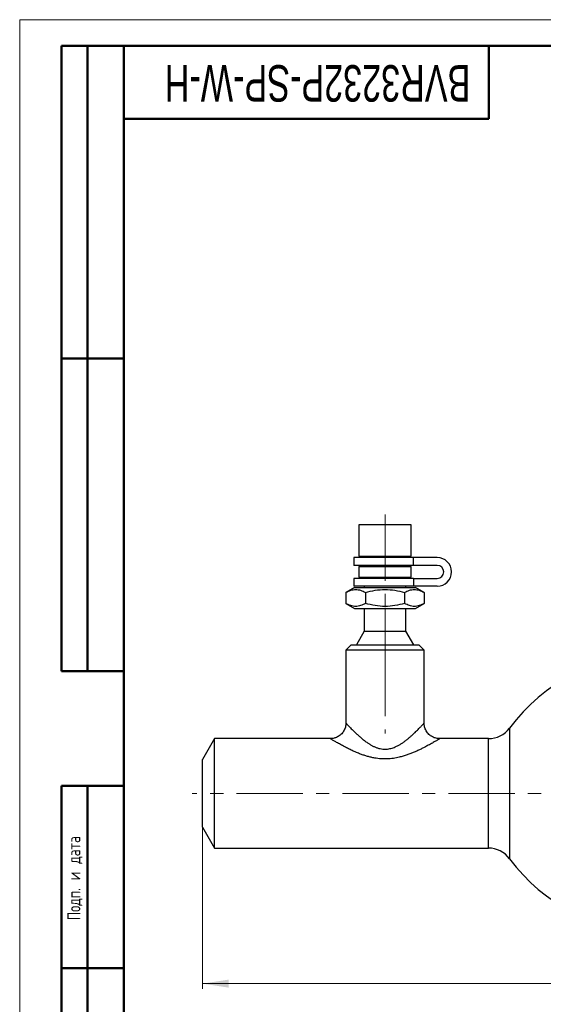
# Model space of a CAD drawing. Header units: millimetres. Extents: x 0 to 420, y 0 to 297.
# Tile 2 of 18: x 0 to 100, y 108 to 297. Entities that reach past the tile are written whole.
import ezdxf

# ---------------------------------------------------------------- set-up
doc = ezdxf.new("R2010")
doc.units = ezdxf.units.MM
doc.linetypes.add('CENTERX2', pattern=[20.32, 12.7, -2.54, 2.54, -2.54])
doc.layers.add('ОСНОВНОЙ', color=7, linetype='Continuous', lineweight=25)
doc.styles.add('SLDTEXTSTYLE0', font='TXT', dxfattribs={"width": 0.7, "bigfont": 'bigfont'})
doc.styles.add('SLDTEXTSTYLE1', font='TXT', dxfattribs={"width": 0.7})
doc.dimstyles.new('SLDDIMSTYLE0', dxfattribs={"dimtxt": 5, "dimasz": 3.5, "dimexe": 0, "dimexo": 0.0625, "dimgap": 1.25, "dimtad": 2, "dimrnd": 1e-09, "dimzin": 12, "dimdsep": 46, "dimtxsty": 'SLDTEXTSTYLE1', "dimsah": 1, "dimcen": 0.09, "dimadec": 0, "dimazin": 3, "dimtol": 1, "dimtp": 3, "dimtm": 3, "dimtfac": 1, "dimtdec": 3, "dimtofl": 0, "dimtmove": 0, "dimatfit": 3, "dimfxl": 1, "dimfrac": 2, "dimtolj": 1, "dimarcsym": 0})

# ---------------------------------------------------------------- blocks, each defined once
blk = doc.blocks.new('_D')
at = {"color": 7, "linetype": 'Continuous', "lineweight": 0}
for p, q in [((35.08, 142.04), (35.08, 111.05)), ((265.08, 142.04), (265.08, 111.05)), ((35.08, 112.05), (265.08, 112.05))]:
    blk.add_line(p, q, dxfattribs=at)
at = {"color": 7, "linetype": 'Continuous', "lineweight": 18}
for points in [[(35.08, 112.05), (40.08, 111.28), (40.08, 112.82)], [(265.08, 112.05), (260.08, 112.82), (260.08, 111.28)]]:
    blk.add_solid(points, dxfattribs=at)
at = {"color": 7, "linetype": 'Continuous', "lineweight": 18, "char_height": 5, "attachment_point": 1, "style": 'SLDTEXTSTYLE1'}
for s, insert in [('230', (142.42, 118.5)), ('±3', (153.69, 118.5))]:
    blk.add_mtext(s, dxfattribs=dict(at, insert=insert))

msp = doc.modelspace()

# ---------------------------------------------------------------- linework, layer by layer
at = {"color": 7, "linetype": 'Continuous', "lineweight": 18}
for q in [(420, 297), (0, 0)]:
    msp.add_line((0, 297), q, dxfattribs=at)
at = {"color": 7, "linetype": 'Continuous', "lineweight": 50}
for p, q in [((8, 172), (8, 292)), ((20, 292), (8, 292)), ((8, 172), (8, 292)), ((13, 172), (13, 292)), ((13, 172), (13, 292)), ((20, 292), (20, 5)), ((415, 292), (20, 292)), ((20, 292), (20, 5)), ((90, 278), (90, 292)), ((20, 278), (90, 278)), ((8, 232), (20, 232)), ((8, 172), (20, 172)), ((8, 5), (8, 150)), ((8, 150), (20, 150)), ((13, 5), (13, 150)), ((20, 115), (8, 115))]:
    msp.add_line(p, q, dxfattribs=at)
at = {"color": 7, "linetype": 'Continuous', "lineweight": 25}
for p, q in [((20, 232), (8, 232)), ((65.079, 200.053), (65.079, 194.053)), ((75.079, 200.053), (65.079, 200.053)), ((75.079, 194.053), (75.079, 200.053)), ((64.079, 193.803), (64.079, 192.303)), ((75.533, 193.803), (64.079, 193.803)), ((65.079, 194.053), (75.079, 194.053)), ((66.079, 194.053), (66.079, 193.803)), ((74.079, 193.803), (74.079, 194.053)), ((75.533, 192.303), (75.533, 193.803)), ((80.079, 193.803), (75.533, 193.803)), ((75.533, 192.303), (64.079, 192.303)), ((65.079, 192.053), (65.079, 190.053)), ((65.079, 192.053), (75.079, 192.053)), ((66.079, 192.303), (66.079, 192.053)), ((74.079, 192.053), (74.079, 192.303)), ((75.079, 190.053), (75.079, 192.053)), ((80.079, 192.303), (75.533, 192.303)), ((64.079, 189.803), (64.079, 188.303)), ((75.533, 189.803), (64.079, 189.803)), ((65.079, 190.053), (75.079, 190.053)), ((66.079, 190.053), (66.079, 189.803)), ((74.079, 189.803), (74.079, 190.053)), ((75.533, 189.803), (75.533, 188.303)), ((75.533, 189.803), (80.079, 189.803)), ((64.229, 188.053), (62.573, 187.098)), ((62.573, 187.098), (62.573, 185.009)), ((75.533, 188.303), (64.079, 188.303)), ((64.229, 188.053), (75.929, 188.053)), ((66.079, 188.303), (66.079, 188.053)), ((66.326, 187.098), (66.326, 185.009)), ((73.832, 187.098), (73.832, 185.009)), ((74.079, 188.053), (74.079, 188.303)), ((80.079, 188.303), (75.533, 188.303)), ((77.585, 187.098), (75.929, 188.053)), ((77.585, 187.098), (77.585, 185.009)), ((62.573, 185.009), (64.229, 184.053)), ((64.229, 184.053), (75.929, 184.053)), ((66.079, 184.053), (66.079, 179.651)), ((74.079, 179.651), (74.079, 184.053)), ((75.929, 184.053), (77.585, 185.009)), ((66.079, 179.651), (64.579, 177.053)), ((66.079, 179.651), (74.079, 179.651)), ((75.579, 177.053), (74.079, 179.651)), ((63.579, 177.053), (62.579, 176.053)), ((62.579, 176.053), (62.579, 162.053)), ((77.579, 176.053), (62.579, 176.053)), ((63.579, 177.053), (76.579, 177.053)), ((77.579, 176.053), (76.579, 177.053)), ((77.579, 162.046), (77.579, 176.053)), ((37.388, 159.053), (35.079, 155.053)), ((59.579, 159.053), (37.388, 159.053)), ((37.388, 148.553), (37.388, 159.053)), ((89.94, 159.053), (80.572, 159.053)), ((35.079, 148.553), (35.079, 155.053)), ((35.079, 142.053), (35.079, 148.553)), ((37.388, 138.053), (37.388, 148.553)), ((35.079, 142.053), (37.388, 138.053)), ((37.388, 138.053), (89.94, 138.053))]:
    msp.add_line(p, q, dxfattribs=at)
at = {"color": 7, "linetype": 'CENTERX2', "lineweight": 18}
for p, q in [((70.079, 202.053), (70.079, 184.053)), ((70.079, 184.053), (70.079, 179.651)), ((70.079, 177.053), (70.079, 179.651)), ((70.079, 176.053), (70.079, 177.053)), ((70.079, 176.053), (70.079, 160.053)), ((196.554, 148.553), (33.079, 148.553))]:
    msp.add_line(p, q, dxfattribs=at)
at = {"color": 1, "linetype": 'Continuous', "lineweight": 25}
for p, q in [((93.968, 161.09), (93.968, 136.017)), ((89.94, 148.553), (89.94, 159.053)), ((89.94, 138.053), (89.94, 148.553))]:
    msp.add_line(p, q, dxfattribs=at)
at = {"color": 7, "linetype": 'Continuous', "lineweight": 25}
for centre, radius, start, end in [((80.079, 191.053), 2.75, 270, 90), ((80.079, 191.053), 1.25, 270, 90), ((121.579, 140.772), 34.281, 90, 143.65251), ((89.94, 164.053), 5, 270, 323.65251), ((89.94, 133.053), 5, 36.34749, 90), ((121.579, 156.335), 34.281, 216.34749, 270)]:
    msp.add_arc(centre, radius, start, end, dxfattribs=at)
for points, knots in [([(62.573, 187.098), (62.88, 187.274), (63.188, 187.42), (63.812, 187.622), (64.127, 187.678), (64.606, 187.678), (64.766, 187.665), (65.083, 187.612), (65.241, 187.573), (65.71, 187.421), (66.019, 187.275), (66.326, 187.098)], [0, 0, 0, 0, 0.25, 0.25, 0.5, 0.5, 0.625, 0.625, 0.75, 0.75, 1, 1, 1, 1]), ([(66.326, 187.098), (67.548, 187.45), (68.793, 187.678), (70.721, 187.678), (71.355, 187.622), (72.605, 187.42), (73.221, 187.274), (73.832, 187.098)], [0, 0, 0, 0, 0.5, 0.5, 0.75, 0.75, 1, 1, 1, 1]), ([(73.832, 187.098), (74.138, 187.274), (74.447, 187.42), (75.07, 187.622), (75.386, 187.678), (75.864, 187.678), (76.024, 187.665), (76.341, 187.612), (76.499, 187.573), (76.968, 187.421), (77.278, 187.275), (77.585, 187.098)], [0, 0, 0, 0, 0.25, 0.25, 0.5, 0.5, 0.625, 0.625, 0.75, 0.75, 1, 1, 1, 1]), ([(66.326, 185.009), (66.02, 184.832), (65.711, 184.687), (65.088, 184.485), (64.772, 184.429), (64.294, 184.428), (64.134, 184.442), (63.817, 184.495), (63.659, 184.534), (63.19, 184.686), (62.88, 184.832), (62.573, 185.009)], [0, 0, 0, 0, 0.25, 0.25, 0.5, 0.5, 0.625, 0.625, 0.75, 0.75, 1, 1, 1, 1]), ([(73.832, 185.009), (72.61, 184.656), (71.365, 184.429), (69.437, 184.429), (68.803, 184.485), (67.553, 184.687), (66.937, 184.833), (66.326, 185.009)], [0, 0, 0, 0, 0.5, 0.5, 0.75, 0.75, 1, 1, 1, 1]), ([(77.585, 185.009), (77.278, 184.832), (76.97, 184.687), (76.346, 184.485), (76.031, 184.429), (75.552, 184.428), (75.392, 184.442), (75.075, 184.495), (74.917, 184.534), (74.448, 184.686), (74.139, 184.832), (73.832, 185.009)], [0, 0, 0, 0, 0.25, 0.25, 0.5, 0.5, 0.625, 0.625, 0.75, 0.75, 1, 1, 1, 1]), ([(62.559, 162.053), (62.561, 161.914), (62.568, 161.507), (62.36, 160.843), (61.931, 160.125), (61.323, 159.566), (60.646, 159.223), (60.059, 159.066), (59.705, 159.065), (59.571, 159.065)], [0, 0, 0, 0, 0.0886312, 0.2581351, 0.4341256, 0.6176542, 0.7752767, 0.9145303, 1, 1, 1, 1]), ([(80.571, 159.074), (80.458, 159.07), (80.104, 159.057), (79.498, 159.226), (78.802, 159.589), (78.189, 160.171), (77.779, 160.889), (77.589, 161.543), (77.595, 161.92), (77.597, 162.046)], [0, 0, 0, 0, 0.07197591, 0.22612905, 0.39526409, 0.57181697, 0.75914624, 0.91954078, 1, 1, 1, 1])]:
    msp.add_open_spline(points, degree=3, knots=knots, dxfattribs=at)
at = {"color": 1, "linetype": 'Continuous', "lineweight": 25}
for points, knots in [([(62.579, 162.053), (62.584, 162.048), (62.594, 162.037), (62.663, 161.962), (62.759, 161.858), (62.891, 161.716), (63.071, 161.524), (63.306, 161.276), (63.605, 160.967), (63.946, 160.623), (64.267, 160.308), (64.625, 159.966), (65.023, 159.599), (65.545, 159.145), (66.11, 158.688), (66.656, 158.291), (67.167, 157.961), (67.634, 157.696), (68.132, 157.457), (68.792, 157.208), (69.423, 157.069), (70, 157.034), (70.384, 157.043), (70.94, 157.108), (71.5, 157.255), (72.091, 157.486), (72.585, 157.727), (73.106, 158.031), (73.603, 158.363), (74.089, 158.722), (74.559, 159.101), (75.015, 159.493), (75.446, 159.884), (75.823, 160.242), (76.149, 160.561), (76.429, 160.842), (76.689, 161.108), (76.915, 161.343), (77.107, 161.546), (77.267, 161.717), (77.4, 161.859), (77.491, 161.957), (77.563, 162.036), (77.568, 162.042), (77.571, 162.045)], [0, 0, 0, 0, 0.024659, 0.044618, 0.0647715, 0.085495, 0.1063931, 0.1331491, 0.1601726, 0.1879078, 0.2158381, 0.2308432, 0.2619328, 0.2932058, 0.325035, 0.3570687, 0.378627, 0.4002897, 0.4223843, 0.4446982, 0.4834583, 0.496708, 0.5114253, 0.5277714, 0.5613299, 0.5785375, 0.6027294, 0.6271408, 0.6520648, 0.6771132, 0.7040228, 0.7310473, 0.7584267, 0.7859354, 0.8078506, 0.8298531, 0.8521663, 0.8746078, 0.8946818, 0.9148862, 0.9355576, 0.9564179, 0.9728086, 1, 1, 1, 1]), ([(80.572, 159.049), (80.565, 159.045), (80.555, 159.039), (80.421, 158.958), (80.225, 158.84), (79.926, 158.663), (79.654, 158.504), (79.337, 158.32), (78.976, 158.115), (78.581, 157.895), (78.121, 157.645), (77.592, 157.366), (76.988, 157.062), (76.348, 156.755), (75.684, 156.459), (75.002, 156.179), (74.302, 155.92), (73.573, 155.684), (72.7, 155.449), (71.866, 155.286), (71.083, 155.194), (70.29, 155.142), (69.489, 155.156), (68.694, 155.235), (68.063, 155.331), (67.402, 155.467), (66.717, 155.647), (66.044, 155.856), (65.327, 156.112), (64.573, 156.415), (63.79, 156.763), (63.04, 157.125), (62.417, 157.443), (61.914, 157.711), (61.516, 157.929), (61.141, 158.138), (60.697, 158.391), (60.228, 158.665), (59.885, 158.869), (59.7, 158.98), (59.6, 159.041), (59.586, 159.049), (59.579, 159.053)], [0, 0, 0, 0, 0.0270342, 0.0406954, 0.0780698, 0.0971106, 0.1164668, 0.1369836, 0.1577498, 0.1786297, 0.1997282, 0.2258658, 0.2521435, 0.2788114, 0.3055986, 0.3312289, 0.3569645, 0.3830497, 0.409272, 0.4477442, 0.4671463, 0.4867186, 0.5256145, 0.5452651, 0.5651034, 0.5885703, 0.6122755, 0.6360913, 0.660121, 0.6908137, 0.7216843, 0.7531184, 0.7847632, 0.8045227, 0.8244326, 0.8444249, 0.8645968, 0.9016398, 0.9389033, 0.9578824, 0.9772328, 1, 1, 1, 1])]:
    msp.add_open_spline(points, degree=3, knots=knots, dxfattribs=at)
at = {"layer": 'ОСНОВНОЙ', "linetype": 'Continuous', "lineweight": 18}
for p, q in [((20, 5), (20, 292)), ((20, 292), (415, 292)), ((19.999, 148.5), (20.001, 148.5))]:
    msp.add_line(p, q, dxfattribs=at)

# ---------------------------------------------------------------- texts
at = {"color": 7, "linetype": 'Continuous', "lineweight": 0, "attachment_point": 2}
for s, insert, char_height, rotation, style in [('BVR3232P-SP-W-H', (57.141, 281.281), 7, 180, 'SLDTEXTSTYLE1'), ('Подп. и дата', (9.143, 132.268), 2.5, 90, 'SLDTEXTSTYLE0')]:
    msp.add_mtext(s, dxfattribs=dict(at, insert=insert, char_height=char_height, rotation=rotation, style=style))

# ---------------------------------------------------------------- dimensions: what is measured, and where the dimension line sits
at = {"color": 7, "linetype": 'Continuous', "lineweight": 18}
dim = msp.add_linear_dim(base=(265.079, 112.053), p1=(35.079, 142.053), p2=(265.079, 142.053), angle=0, dimstyle='SLDDIMSTYLE0', dxfattribs=at)
dim.commit()
dim.dimension.update_dxf_attribs({"geometry": '_D', "text_midpoint": (150.947, 112.053), "dimtype": 160})

doc.saveas('drawing.dxf')
